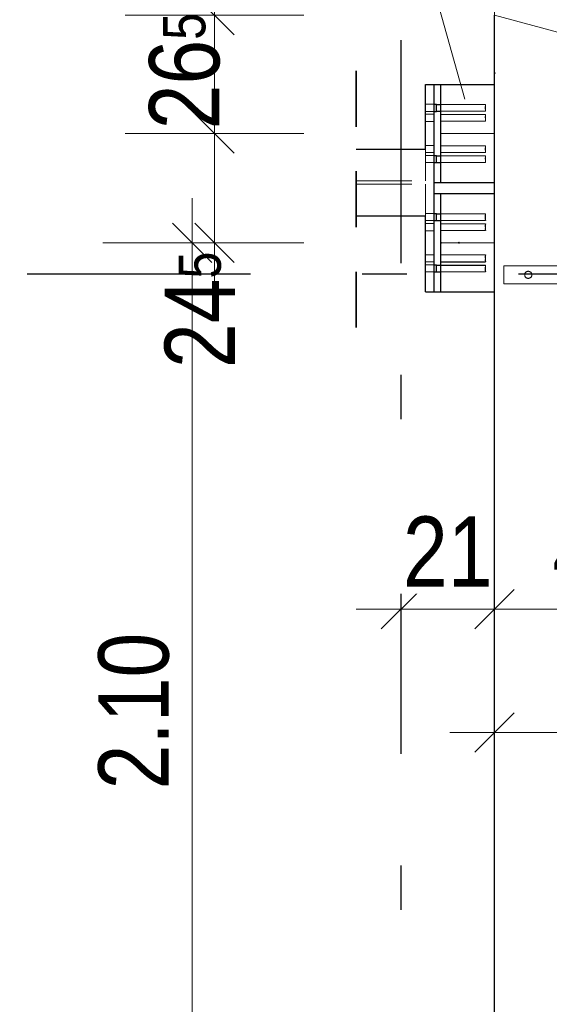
# Model space of a CAD drawing. Header units: millimetres. Extents: x -13 to 146, y -13 to 60.
# Tile 68 of 170: x 4.53 to 5.72, y 35.04 to 37.25. Entities that reach past the tile are written whole.
import ezdxf

# ---------------------------------------------------------------- set-up
doc = ezdxf.new("R2010")
doc.units = ezdxf.units.MM
doc.linetypes.add('DASHDOTX2', pattern=[2, 1, -0.5, 0, -0.5])
doc.linetypes.add('HIDDEN', pattern=[0.375, 0.25, -0.125])
doc.layers.add('Achsen', color=7, linetype='Continuous', lineweight=20)
doc.layers.add('WPG_Lüftung Durchbrüche', color=7, linetype='Continuous', lineweight=20)
doc.styles.add('Arial Narrow', font='ARIALN.TTF')
doc.dimstyles.new('Arch_Strakon_dimstyle', dxfattribs={"dimtxt": 11.25, "dimasz": 1, "dimexe": 1.25, "dimexo": 0.0625, "dimgap": 1, "dimtad": 0, "dimdec": 5, "dimzin": 12, "dimdsep": 46, "dimtxsty": 'Arial Narrow', "dimblk": 'Arrowhead_Tick', "dimsah": 1, "dimcen": 0, "dimse1": 1, "dimse2": 1, "dimclrd": 6, "dimclrt": 3, "dimazin": 0, "dimtfac": 1, "dimtdec": 4, "dimtmove": 0, "dimatfit": 3, "dimldrblk": 'NONE', "dimfxl": 1, "dimtvp": 1, "dimtolj": 1, "dimtzin": 0, "dimlwd": 13, "dimarcsym": 2})

# ---------------------------------------------------------------- blocks, each defined once
blk = doc.blocks.new('Arrowhead_Tick')
at = {"color": 0, "linetype": 'Continuous', "lineweight": -2}
for p, q in [((0, 20), (0, -10)), ((-1, 0), (0, 0)), ((10, 0), (0, 0))]:
    blk.add_line(p, q, dxfattribs=at)
at = {"color": 2, "linetype": 'Continuous', "lineweight": 35}
blk.add_line((4.42, 4.42), (-4.42, -4.42), dxfattribs=at)
blk = doc.blocks.new('*D53')
at = {"layer": 'Achsen', "color": 6, "linetype": 'Continuous', "lineweight": 13}
blk.add_line((5.3946, 35.9265), (5.5842, 35.9265), dxfattribs=at)
at = {"layer": 'Defpoints', "color": 0}
for p in [(5.3846, 37.468), (5.5942, 37.1281), (5.5942, 35.9265)]:
    blk.add_point(p, dxfattribs=at)
at = {"layer": 'Achsen', "color": 6, "lineweight": 13, "xscale": 0.01, "yscale": 0.01, "zscale": 0.01}
blk.add_blockref('Arrowhead_Tick', (5.5942, 35.9265), dxfattribs=at)
at = {"layer": 'Achsen', "color": 6, "lineweight": 13, "xscale": 0.01, "yscale": 0.01, "zscale": 0.01, "rotation": 180}
blk.add_blockref('Arrowhead_Tick', (5.3846, 35.9265), dxfattribs=at)
at = {"layer": 'Achsen', "color": 2, "lineweight": 35, "insert": (5.4894, 36.0556), "char_height": 0.1575, "attachment_point": 5, "style": 'Arial Narrow', "bg_fill": 3, "box_fill_scale": 1.1, "bg_fill_color": 256, "bg_fill_true_color": 13158600, "bg_fill_transparency": 0}
blk.add_mtext('\\A1;21', dxfattribs=at)
blk = doc.blocks.new('_None')
blk = doc.blocks.new('*D54')
at = {"layer": 'Achsen', "color": 6, "linetype": 'Continuous', "lineweight": 13}
blk.add_line((5.6042, 35.9265), (6.0446, 35.9265), dxfattribs=at)
at = {"layer": 'Defpoints', "color": 0}
for p in [(5.5942, 37.1281), (6.0546, 36.6781), (6.0546, 35.9265)]:
    blk.add_point(p, dxfattribs=at)
at = {"layer": 'Achsen', "color": 6, "lineweight": 13, "xscale": 0.01, "yscale": 0.01, "zscale": 0.01}
blk.add_blockref('Arrowhead_Tick', (6.0546, 35.9265), dxfattribs=at)
at = {"layer": 'Achsen', "color": 6, "lineweight": 13, "xscale": 0.01, "yscale": 0.01, "zscale": 0.01, "rotation": 180}
blk.add_blockref('Arrowhead_Tick', (5.5942, 35.9265), dxfattribs=at)
at = {"layer": 'Achsen', "color": 2, "lineweight": 35, "insert": (5.8244, 36.0569), "char_height": 0.1575, "attachment_point": 5, "style": 'Arial Narrow', "bg_fill": 3, "box_fill_scale": 1.1, "bg_fill_color": 256, "bg_fill_true_color": 13158600, "bg_fill_transparency": 0}
blk.add_mtext('\\A1;46', dxfattribs=at)
blk = doc.blocks.new('*D132')
at = {"layer": 'Achsen', "color": 6, "linetype": 'Continuous', "lineweight": 13}
blk.add_line((4.9171, 34.6581), (4.9171, 36.7381), dxfattribs=at)
at = {"layer": 'Defpoints', "color": 0}
for p in [(4.9171, 36.7481), (5.5142, 36.7481), (5.4742, 34.6481)]:
    blk.add_point(p, dxfattribs=at)
at = {"layer": 'Achsen', "color": 6, "lineweight": 13, "xscale": 0.01, "yscale": 0.01, "zscale": 0.01}
for p, rotation in [((4.9171, 36.7481), 90), ((4.9171, 34.6481), 270)]:
    blk.add_blockref('Arrowhead_Tick', p, dxfattribs=dict(at, rotation=rotation))
at = {"layer": 'Achsen', "color": 2, "lineweight": 35, "insert": (4.7867, 35.6981), "char_height": 0.1575, "attachment_point": 5, "rotation": 90, "style": 'Arial Narrow', "bg_fill": 3, "box_fill_scale": 1.1, "bg_fill_color": 256, "bg_fill_true_color": 13158600, "bg_fill_transparency": 0}
blk.add_mtext('\\A1;2.10', dxfattribs=at)
blk = doc.blocks.new('*D200')
at = {"layer": 'Achsen', "color": 6, "linetype": 'Continuous', "lineweight": 13}
blk.add_line((4.4403, 20.448), (4.4403, 37.458), dxfattribs=at)
at = {"layer": 'Defpoints', "color": 0}
for p in [(4.4403, 37.468), (5.3846, 37.468), (3.4476, 20.438)]:
    blk.add_point(p, dxfattribs=at)
at = {"layer": 'Achsen', "color": 6, "lineweight": 13, "xscale": 0.01, "yscale": 0.01, "zscale": 0.01}
for p, rotation in [((4.4403, 37.468), 90), ((4.4403, 20.438), 270)]:
    blk.add_blockref('Arrowhead_Tick', p, dxfattribs=dict(at, rotation=rotation))
blk = doc.blocks.new('*D235')
at = {"color": 6, "linetype": 'Continuous', "lineweight": 13}
blk.add_line((5.6042, 35.65), (6.1646, 35.65), dxfattribs=at)
at = {"layer": 'Defpoints', "color": 0}
for p in [(5.5942, 36.9581), (6.1746, 36.6781), (6.1746, 35.65)]:
    blk.add_point(p, dxfattribs=at)
at = {"color": 6, "lineweight": 13, "xscale": 0.01, "yscale": 0.01, "zscale": 0.01}
blk.add_blockref('Arrowhead_Tick', (6.1746, 35.65), dxfattribs=at)
at = {"color": 6, "lineweight": 13, "xscale": 0.01, "yscale": 0.01, "zscale": 0.01, "rotation": 180}
blk.add_blockref('Arrowhead_Tick', (5.5942, 35.65), dxfattribs=at)
at = {"color": 2, "lineweight": 35, "insert": (5.8844, 35.7804), "char_height": 0.1575, "attachment_point": 5, "style": 'Arial Narrow', "bg_fill": 3, "box_fill_scale": 1.1, "bg_fill_color": 256, "bg_fill_true_color": 13158600, "bg_fill_transparency": 0}
blk.add_mtext('\\A1;58', dxfattribs=at)
blk = doc.blocks.new('*D398')
at = {"color": 6, "linetype": 'Continuous', "lineweight": 13}
for p, q in [((5.6042, 37.6751), (25.7284, 37.6751)), ((47.325, 37.6751), (26.2692, 37.6751))]:
    blk.add_line(p, q, dxfattribs=at)
at = {"layer": 'Defpoints', "color": 0}
for p in [(47.335, 37.6751), (47.335, 37.2581), (5.5942, 36.9581)]:
    blk.add_point(p, dxfattribs=at)
at = {"color": 6, "lineweight": 13, "xscale": 0.01, "yscale": 0.01, "zscale": 0.01}
blk.add_blockref('Arrowhead_Tick', (47.335, 37.6751), dxfattribs=at)
at = {"color": 6, "lineweight": 13, "xscale": 0.01, "yscale": 0.01, "zscale": 0.01, "rotation": 180}
blk.add_blockref('Arrowhead_Tick', (5.5942, 37.6751), dxfattribs=at)
at = {"color": 2, "lineweight": 35, "insert": (25.9988, 37.7274), "char_height": 0.1575, "attachment_point": 5, "style": 'Arial Narrow', "bg_fill": 3, "box_fill_scale": 1.1, "bg_fill_color": 256, "bg_fill_true_color": 13158600, "bg_fill_transparency": 0}
blk.add_mtext('\\A1;41.74', dxfattribs=at)
blk = doc.blocks.new('*D399')
at = {"color": 6, "linetype": 'Continuous', "lineweight": 13}
blk.add_line((5.6042, 37.4563), (6.1646, 37.4563), dxfattribs=at)
at = {"layer": 'Defpoints', "color": 0}
for p in [(6.1746, 37.4563), (5.5942, 36.9581), (6.1746, 36.6781)]:
    blk.add_point(p, dxfattribs=at)
at = {"color": 6, "lineweight": 13, "xscale": 0.01, "yscale": 0.01, "zscale": 0.01}
blk.add_blockref('Arrowhead_Tick', (6.1746, 37.4563), dxfattribs=at)
at = {"color": 6, "lineweight": 13, "xscale": 0.01, "yscale": 0.01, "zscale": 0.01, "rotation": 180}
blk.add_blockref('Arrowhead_Tick', (5.5942, 37.4563), dxfattribs=at)
at = {"color": 2, "lineweight": 35, "insert": (5.8844, 37.5867), "char_height": 0.1575, "attachment_point": 5, "style": 'Arial Narrow', "bg_fill": 3, "box_fill_scale": 1.1, "bg_fill_color": 256, "bg_fill_true_color": 13158600, "bg_fill_transparency": 0}
blk.add_mtext('\\A1;58', dxfattribs=at)
blk = doc.blocks.new('*D401')
at = {"color": 6, "linetype": 'Continuous', "lineweight": 13}
for p, q in [((4.2399, 36.9481), (4.2399, 32.517)), ((4.2399, 29.6353), (4.2399, 32.0181))]:
    blk.add_line(p, q, dxfattribs=at)
at = {"layer": 'Defpoints', "color": 0}
for p in [(4.2399, 36.9581), (5.5942, 36.9581), (5.5942, 29.6253)]:
    blk.add_point(p, dxfattribs=at)
at = {"color": 6, "lineweight": 13, "xscale": 0.01, "yscale": 0.01, "zscale": 0.01}
for p, rotation in [((4.2399, 36.9581), 90), ((4.2399, 29.6253), 270)]:
    blk.add_blockref('Arrowhead_Tick', p, dxfattribs=dict(at, rotation=rotation))
at = {"color": 2, "lineweight": 35, "insert": (4.2014, 32.2676), "char_height": 0.1575, "attachment_point": 5, "rotation": 90, "style": 'Arial Narrow', "bg_fill": 3, "box_fill_scale": 1.1, "bg_fill_color": 256, "bg_fill_true_color": 13158600, "bg_fill_transparency": 0}
blk.add_mtext('\\A1;7.33{\\A1;\\H.6x;\\S5;}', dxfattribs=at)
blk = doc.blocks.new('*D474')
at = {"color": 6, "linetype": 'Continuous', "lineweight": 13}
for p, q in [((5.3746, 38), (5.3646, 38)), ((5.3846, 38), (5.5942, 38)), ((5.6042, 38), (5.6142, 38))]:
    blk.add_line(p, q, dxfattribs=at)
at = {"layer": 'Defpoints', "color": 0}
for p in [(5.5942, 38), (5.3846, 37.468), (5.5942, 36.9581)]:
    blk.add_point(p, dxfattribs=at)
at = {"color": 6, "lineweight": 13, "xscale": 0.01, "yscale": 0.01, "zscale": 0.01}
blk.add_blockref('Arrowhead_Tick', (5.3846, 38), dxfattribs=at)
at = {"color": 6, "lineweight": 13, "xscale": 0.01, "yscale": 0.01, "zscale": 0.01, "rotation": 180}
blk.add_blockref('Arrowhead_Tick', (5.5942, 38), dxfattribs=at)
at = {"color": 2, "lineweight": 35, "insert": (5.3853, 38.0446), "char_height": 0.1575, "attachment_point": 5, "style": 'Arial Narrow', "bg_fill": 3, "box_fill_scale": 1.1, "bg_fill_color": 256, "bg_fill_true_color": 13158600, "bg_fill_transparency": 0}
blk.add_mtext('\\A1;21', dxfattribs=at)
blk = doc.blocks.new('*D725')
at = {"layer": 'Achsen', "color": 6, "linetype": 'Continuous', "lineweight": 13}
blk.add_line((1.7039, 30.4897), (1.7039, 36.7111), dxfattribs=at)
at = {"layer": 'Defpoints', "color": 0}
for p in [(1.7039, 36.7211), (5.4392, 36.7211), (5.4392, 30.4797)]:
    blk.add_point(p, dxfattribs=at)
at = {"layer": 'Achsen', "color": 6, "lineweight": 13, "xscale": 0.01, "yscale": 0.01, "zscale": 0.01}
for p, rotation in [((1.7039, 36.7211), 90), ((1.7039, 30.4797), 270)]:
    blk.add_blockref('Arrowhead_Tick', p, dxfattribs=dict(at, rotation=rotation))
blk = doc.blocks.new('*D816')
at = {"layer": 'Defpoints', "color": 0}
for p in [(4.9671, 36.9931), (5.5942, 36.9931), (5.4742, 36.7481)]:
    blk.add_point(p, dxfattribs=at)
at = {"layer": 'WPG_Lüftung Durchbrüche', "color": 6, "linetype": 'Continuous', "lineweight": 13}
blk.add_line((4.9671, 36.7581), (4.9671, 36.9831), dxfattribs=at)
at = {"layer": 'WPG_Lüftung Durchbrüche', "color": 6, "lineweight": 13, "xscale": 0.01, "yscale": 0.01, "zscale": 0.01}
for p, rotation in [((4.9671, 36.9931), 90), ((4.9671, 36.7481), 270)]:
    blk.add_blockref('Arrowhead_Tick', p, dxfattribs=dict(at, rotation=rotation))
at = {"layer": 'WPG_Lüftung Durchbrüche', "color": 2, "lineweight": 35, "insert": (4.9347, 36.5976), "char_height": 0.1575, "attachment_point": 5, "rotation": 90, "style": 'Arial Narrow'}
blk.add_mtext('\\A1;24{\\A1;\\H.6x;\\S5;}', dxfattribs=at)
blk = doc.blocks.new('*D817')
at = {"layer": 'Defpoints', "color": 0}
for p in [(4.9671, 37.2581), (5.5942, 37.2581), (5.5942, 36.9931)]:
    blk.add_point(p, dxfattribs=at)
at = {"layer": 'WPG_Lüftung Durchbrüche', "color": 6, "linetype": 'Continuous', "lineweight": 13}
blk.add_line((4.9671, 37.0031), (4.9671, 37.2481), dxfattribs=at)
at = {"layer": 'WPG_Lüftung Durchbrüche', "color": 6, "lineweight": 13, "xscale": 0.01, "yscale": 0.01, "zscale": 0.01}
for p, rotation in [((4.9671, 37.2581), 90), ((4.9671, 36.9931), 270)]:
    blk.add_blockref('Arrowhead_Tick', p, dxfattribs=dict(at, rotation=rotation))
at = {"layer": 'WPG_Lüftung Durchbrüche', "color": 2, "lineweight": 35, "insert": (4.9004, 37.1328), "char_height": 0.1575, "attachment_point": 5, "rotation": 90, "style": 'Arial Narrow'}
blk.add_mtext('\\A1;26{\\A1;\\H.6x;\\S5;}', dxfattribs=at)
blk = doc.blocks.new('*D818')
at = {"layer": 'Defpoints', "color": 0}
for p in [(4.9671, 37.468), (5.3846, 37.468), (5.5942, 37.2581)]:
    blk.add_point(p, dxfattribs=at)
at = {"layer": 'WPG_Lüftung Durchbrüche', "color": 6, "linetype": 'Continuous', "lineweight": 13}
blk.add_line((4.9671, 37.2681), (4.9671, 37.458), dxfattribs=at)
at = {"layer": 'WPG_Lüftung Durchbrüche', "color": 6, "lineweight": 13, "xscale": 0.01, "yscale": 0.01, "zscale": 0.01}
for p, rotation in [((4.9671, 37.468), 90), ((4.9671, 37.2581), 270)]:
    blk.add_blockref('Arrowhead_Tick', p, dxfattribs=dict(at, rotation=rotation))
at = {"layer": 'WPG_Lüftung Durchbrüche', "color": 2, "lineweight": 35, "insert": (4.94, 37.5965), "char_height": 0.1575, "attachment_point": 5, "rotation": 90, "style": 'Arial Narrow'}
blk.add_mtext('\\A1;21', dxfattribs=at)

msp = doc.modelspace()

# ---------------------------------------------------------------- linework, layer by layer
at = {"color": 5, "linetype": 'Continuous', "lineweight": 18}
msp.add_line((43.626709, 27.044015), (5.594235, 37.258093), dxfattribs=at)
at = {"layer": 'Achsen', "color": 5, "linetype": 'Continuous', "lineweight": 18}
msp.add_line((4.640055, 40.232331), (5.527662, 37.069999), dxfattribs=at)
at = {"layer": 'Achsen', "color": 3, "linetype": 'DASHDOTX2', "lineweight": 25, "ltscale": 0.5}
for p, q in [((5.384631, 39.402162), (5.384631, 12.374124)), ((3.447631, 36.67799), (49.122527, 36.67799))]:
    msp.add_line(p, q, dxfattribs=at)
at = {"layer": 'Achsen', "color": 9, "linetype": 'Continuous', "lineweight": 0}
for centre in [(5.594235, 37.12809), (5.514234, 36.74809)]:
    msp.add_circle(centre, 0.00111, dxfattribs=at)
at = {"layer": 'WPG_Lüftung Durchbrüche', "color": 9, "linetype": 'Continuous', "lineweight": 0}
for p, q in [((5.474232, 36.993081), (5.594235, 36.993081)), ((5.474232, 36.748131), (5.594235, 36.748131))]:
    msp.add_line(p, q, dxfattribs=at)
msp.add_circle((5.474232, 36.748081), 0.00111, dxfattribs=at)

# ---------------------------------------------------------------- next in the draw order: dimensions: what is measured, and where the dimension line sits
at = {"layer": 'Achsen', "lineweight": 35}
dim = msp.add_linear_dim(base=(5.594235, 35.926509), p1=(5.384631, 37.46799), p2=(5.594235, 37.12809), text='21', dimstyle='Arch_Strakon_dimstyle', override={"dimscale": 0.01, "dimtxt": 15.75, "dimasz": 1, "dimgap": 5, "dimtad": 1, "dimjust": 0, "dimtih": 0, "dimtoh": 0, "dimdec": 5, "dimdsep": 46, "dimtxsty": 'Arial Narrow', "dimclrd": 6, "dimclrt": 2, "dimtix": 1, "dimtofl": 255, "dimtmove": 0, "dimatfit": 2, "dimfxl": 0, "dimfxlon": 0, "dimtvp": 31.746032, "dimtfill": 1, "dimtfillclr": 7, "dimlwd": 13}, dxfattribs=at)
dim.commit()
dim.dimension.update_dxf_attribs({"geometry": '*D53', "text_midpoint": (5.489433, 35.926509), "dimtype": 160})

# ---------------------------------------------------------------- next in the draw order: dimensions: what is measured, and where the dimension line sits
dim = msp.add_linear_dim(base=(6.054635, 35.926509), p1=(5.594235, 37.12809), p2=(6.054635, 36.67809), text='46', dimstyle='Arch_Strakon_dimstyle', override={"dimscale": 0.01, "dimtxt": 15.75, "dimasz": 1, "dimgap": 5, "dimtad": 1, "dimjust": 0, "dimtih": 0, "dimtoh": 0, "dimdec": 5, "dimdsep": 46, "dimtxsty": 'Arial Narrow', "dimclrd": 6, "dimclrt": 2, "dimtix": 1, "dimtofl": 255, "dimtmove": 0, "dimatfit": 2, "dimfxl": 0, "dimfxlon": 0, "dimtvp": 31.746032, "dimtfill": 1, "dimtfillclr": 7, "dimlwd": 13}, dxfattribs=at)
dim.commit()
dim.dimension.update_dxf_attribs({"geometry": '*D54', "text_midpoint": (5.824435, 35.926509), "dimtype": 160})

# ---------------------------------------------------------------- next in the draw order: dimensions: what is measured, and where the dimension line sits
dim = msp.add_linear_dim(base=(4.917088, 36.74809), p1=(5.474235, 34.648066), p2=(5.514234, 36.74809), angle=90, text='2.10', dimstyle='Arch_Strakon_dimstyle', override={"dimscale": 0.01, "dimtxt": 15.75, "dimasz": 1, "dimgap": 5, "dimtad": 1, "dimjust": 0, "dimtih": 0, "dimtoh": 0, "dimdec": 5, "dimdsep": 46, "dimtxsty": 'Arial Narrow', "dimclrd": 6, "dimclrt": 2, "dimtix": 1, "dimtofl": 255, "dimtmove": 0, "dimatfit": 2, "dimfxl": 0, "dimfxlon": 0, "dimtvp": 31.746032, "dimtfill": 1, "dimtfillclr": 7, "dimlwd": 13}, dxfattribs=at)
dim.commit()
dim.dimension.update_dxf_attribs({"geometry": '*D132', "text_midpoint": (4.917088, 35.698078), "dimtype": 160})

# ---------------------------------------------------------------- next in the draw order: dimensions: what is measured, and where the dimension line sits
at = {"lineweight": 35}
dim = msp.add_linear_dim(base=(6.174635, 35.65), p1=(5.594235, 36.95809), p2=(6.174635, 36.67809), text='58', dimstyle='Arch_Strakon_dimstyle', override={"dimscale": 0.01, "dimtxt": 15.75, "dimasz": 1, "dimgap": 5, "dimtad": 1, "dimjust": 0, "dimtih": 0, "dimtoh": 0, "dimdec": 5, "dimdsep": 46, "dimtxsty": 'Arial Narrow', "dimclrd": 6, "dimclrt": 2, "dimtix": 1, "dimtofl": 255, "dimtmove": 0, "dimatfit": 2, "dimfxl": 0, "dimfxlon": 0, "dimtvp": 31.746032, "dimtfill": 1, "dimtfillclr": 7, "dimlwd": 13}, dxfattribs=at)
dim.commit()
dim.dimension.update_dxf_attribs({"geometry": '*D235', "text_midpoint": (5.884435, 35.65), "dimtype": 160})
at = {"layer": 'Achsen', "lineweight": 35}
dim = msp.add_linear_dim(base=(4.440338, 37.46799), p1=(3.447631, 20.43799), p2=(5.384631, 37.46799), angle=90, text=' ', dimstyle='Arch_Strakon_dimstyle', override={"dimscale": 0.01, "dimtxt": 15.75, "dimasz": 1, "dimgap": 5, "dimtad": 1, "dimjust": 0, "dimtih": 0, "dimtoh": 0, "dimdec": 5, "dimdsep": 46, "dimtxsty": 'Arial Narrow', "dimclrd": 6, "dimclrt": 2, "dimtix": 1, "dimtofl": 255, "dimtmove": 0, "dimatfit": 2, "dimfxl": 0, "dimfxlon": 0, "dimtvp": 31.746032, "dimtfill": 1, "dimtfillclr": 7, "dimlwd": 13}, dxfattribs=at)
dim.commit()
dim.dimension.update_dxf_attribs({"geometry": '*D200', "text_midpoint": (4.440338, 28.95299), "dimtype": 160})

# ---------------------------------------------------------------- next in the draw order: linework, layer by layer
at = {"color": 6, "linetype": 'HIDDEN', "lineweight": 13, "ltscale": 0.5}
msp.add_line((5.614635, 36.65609), (5.834635, 36.65609), dxfattribs=at)

# ---------------------------------------------------------------- next in the draw order: dimensions: what is measured, and where the dimension line sits
at = {"lineweight": 35}
dim = msp.add_linear_dim(base=(47.334982, 37.675059), p1=(5.594235, 36.95809), p2=(47.334982, 37.25809), text='41.74', dimstyle='Arch_Strakon_dimstyle', override={"dimscale": 0.01, "dimtxt": 15.75, "dimasz": 1, "dimgap": 5, "dimtad": 0, "dimjust": 0, "dimtih": 0, "dimtoh": 0, "dimdec": 5, "dimdsep": 46, "dimtxsty": 'Arial Narrow', "dimclrd": 6, "dimclrt": 2, "dimtix": 0, "dimtofl": 255, "dimtmove": 2, "dimatfit": 2, "dimfxl": 0, "dimfxlon": 0, "dimtvp": 31.746032, "dimtfill": 1, "dimtfillclr": 7, "dimlwd": 13}, dxfattribs=at)
dim.commit()
dim.dimension.update_dxf_attribs({"geometry": '*D398', "text_midpoint": (25.998766, 37.727379), "dimtype": 160})

# ---------------------------------------------------------------- next in the draw order: dimensions: what is measured, and where the dimension line sits
dim = msp.add_linear_dim(base=(6.174635, 37.456254), p1=(5.594235, 36.95809), p2=(6.174635, 36.67809), text='58', dimstyle='Arch_Strakon_dimstyle', override={"dimscale": 0.01, "dimtxt": 15.75, "dimasz": 1, "dimgap": 5, "dimtad": 1, "dimjust": 0, "dimtih": 0, "dimtoh": 0, "dimdec": 5, "dimdsep": 46, "dimtxsty": 'Arial Narrow', "dimclrd": 6, "dimclrt": 2, "dimtix": 1, "dimtofl": 255, "dimtmove": 0, "dimatfit": 2, "dimfxl": 0, "dimfxlon": 0, "dimtvp": 31.746032, "dimtfill": 1, "dimtfillclr": 7, "dimlwd": 13}, dxfattribs=at)
dim.commit()
dim.dimension.update_dxf_attribs({"geometry": '*D399', "text_midpoint": (5.884435, 37.456254), "dimtype": 160})

# ---------------------------------------------------------------- next in the draw order: linework, layer by layer
at = {"color": 6, "linetype": 'HIDDEN', "lineweight": 13, "ltscale": 0.5}
for p, q in [((5.614635, 36.69609), (5.834635, 36.69609)), ((5.614635, 36.65609), (5.614635, 36.69609))]:
    msp.add_line(p, q, dxfattribs=at)
msp.add_circle((5.669635, 36.67609), 0.008, dxfattribs=at)

# ---------------------------------------------------------------- next in the draw order: dimensions: what is measured, and where the dimension line sits
at = {"lineweight": 35}
dim = msp.add_linear_dim(base=(4.239938, 36.95809), p1=(5.594235, 29.62533), p2=(5.594235, 36.95809), angle=90, text='7.33{\\A1;\\H.6x;\\S5;}', dimstyle='Arch_Strakon_dimstyle', override={"dimscale": 0.01, "dimtxt": 15.75, "dimasz": 1, "dimgap": 5, "dimtad": 0, "dimjust": 0, "dimtih": 0, "dimtoh": 0, "dimdec": 5, "dimdsep": 46, "dimtxsty": 'Arial Narrow', "dimclrd": 6, "dimclrt": 2, "dimtix": 0, "dimtofl": 255, "dimtmove": 2, "dimatfit": 2, "dimfxl": 0, "dimfxlon": 0, "dimtvp": 31.746032, "dimtfill": 1, "dimtfillclr": 7, "dimlwd": 13}, dxfattribs=at)
dim.commit()
dim.dimension.update_dxf_attribs({"geometry": '*D401', "text_midpoint": (4.201391, 32.267574), "dimtype": 160})

# ---------------------------------------------------------------- next in the draw order: linework, layer by layer
at = {"color": 6, "linetype": 'HIDDEN', "lineweight": 13, "ltscale": 0.5}
for p, q in [((5.439232, 36.943595), (5.459232, 36.943595)), ((5.474232, 36.943095), (5.57423, 36.943096)), ((5.574227, 36.938473), (5.574227, 36.940904)), ((5.574227, 36.930287), (5.574227, 36.932719)), ((5.574228, 36.92867), (5.574228, 36.930298)), ((5.574229, 36.940894), (5.574229, 36.942522)), ((5.574229, 36.938459), (5.574229, 36.940894)), ((5.574229, 36.932719), (5.574229, 36.935588)), ((5.574229, 36.930298), (5.574229, 36.932719)), ((5.574233, 36.942528), (5.574233, 36.940904)), ((5.574234, 36.930287), (5.574234, 36.928664)), ((5.574239, 36.943096), (5.574239, 36.942528)), ((5.574247, 36.943096), (5.574247, 36.942522)), ((5.439232, 36.927595), (5.459232, 36.927595)), ((5.474232, 36.928095), (5.574231, 36.928096)), ((5.57424, 36.928664), (5.57424, 36.928096)), ((5.574246, 36.92867), (5.574246, 36.928096)), ((5.284084, 36.886681), (5.439232, 36.886681)), ((5.284084, 36.879581), (5.439232, 36.879581)), ((5.439232, 36.808131), (5.439232, 36.879581)), ((5.439232, 36.813595), (5.459232, 36.813595)), ((5.439232, 36.797595), (5.459232, 36.797595)), ((5.474232, 36.813095), (5.57423, 36.813096)), ((5.474232, 36.798095), (5.574231, 36.798096)), ((5.574226, 36.79867), (5.574226, 36.800298)), ((5.574227, 36.810894), (5.574227, 36.812522)), ((5.574229, 36.808473), (5.574229, 36.810904)), ((5.574229, 36.800287), (5.574229, 36.802719)), ((5.574237, 36.812528), (5.574237, 36.810904)), ((5.574237, 36.800287), (5.574237, 36.798664)), ((5.574248, 36.813096), (5.574248, 36.812528)), ((5.574249, 36.798664), (5.574249, 36.798096)), ((5.439232, 36.791017), (5.459232, 36.791017)), ((5.439232, 36.775017), (5.459232, 36.775017)), ((5.474235, 36.790517), (5.57423, 36.790518)), ((5.474235, 36.775517), (5.574231, 36.775518)), ((5.574226, 36.788316), (5.574226, 36.789944)), ((5.574226, 36.776091), (5.574226, 36.777719)), ((5.574229, 36.785895), (5.574229, 36.788326)), ((5.57423, 36.780141), (5.57423, 36.78301)), ((5.57423, 36.777719), (5.57423, 36.780141)), ((5.574237, 36.789949), (5.574237, 36.788326)), ((5.574237, 36.777709), (5.574237, 36.776086)), ((5.57425, 36.790518), (5.57425, 36.789949)), ((5.574251, 36.776086), (5.574251, 36.775518)), ((5.439232, 36.721099), (5.459232, 36.721099)), ((5.474235, 36.720599), (5.57423, 36.7206)), ((5.574225, 36.718398), (5.574225, 36.720026)), ((5.57423, 36.715977), (5.57423, 36.718408)), ((5.57423, 36.710223), (5.57423, 36.713092)), ((5.574239, 36.720032), (5.574239, 36.718408)), ((5.574255, 36.7206), (5.574255, 36.720032)), ((5.439232, 36.705099), (5.459232, 36.705099)), ((5.439232, 36.698595), (5.459232, 36.698595)), ((5.574225, 36.706173), (5.574225, 36.707802)), ((5.574225, 36.695894), (5.574225, 36.697522)), ((5.57423, 36.693473), (5.57423, 36.695904)), ((5.57423, 36.693459), (5.57423, 36.695894)), ((5.57423, 36.685287), (5.57423, 36.687719)), ((5.574239, 36.707791), (5.574239, 36.706168)), ((5.574239, 36.697528), (5.574239, 36.695904)), ((5.574256, 36.706168), (5.574256, 36.7056)), ((5.574257, 36.698096), (5.574257, 36.697528)), ((5.439232, 36.682595), (5.459232, 36.682595)), ((5.474232, 36.683095), (5.574231, 36.683096)), ((5.574225, 36.68367), (5.574225, 36.685298)), ((5.57424, 36.685287), (5.57424, 36.683664)), ((5.574258, 36.683664), (5.574258, 36.683096))]:
    msp.add_line(p, q, dxfattribs=at)
at = {"color": 3, "linetype": 'HIDDEN', "lineweight": 25, "ltscale": 0.5}
for p, q in [((5.459232, 36.943595), (5.464232, 36.943595)), ((5.464232, 36.942986), (5.464232, 36.943595)), ((5.464232, 36.943095), (5.474232, 36.943095)), ((5.464232, 36.941252), (5.464232, 36.942986)), ((5.464232, 36.938657), (5.464232, 36.941252)), ((5.464232, 36.935588), (5.464232, 36.938657)), ((5.464232, 36.932534), (5.464232, 36.935588)), ((5.464232, 36.929938), (5.464232, 36.932534)), ((5.464232, 36.928204), (5.464232, 36.929938)), ((5.574229, 36.935588), (5.574229, 36.938459)), ((5.459232, 36.927595), (5.464232, 36.927595)), ((5.464232, 36.927595), (5.464232, 36.928204)), ((5.464232, 36.928095), (5.474232, 36.928095)), ((5.459232, 36.813595), (5.464232, 36.813595)), ((5.459232, 36.797595), (5.464232, 36.797595)), ((5.464232, 36.812986), (5.464232, 36.813595)), ((5.464232, 36.813095), (5.474232, 36.813095)), ((5.464232, 36.811252), (5.464232, 36.812986)), ((5.464232, 36.808657), (5.464232, 36.811252)), ((5.464232, 36.805588), (5.464232, 36.808657)), ((5.464232, 36.802534), (5.464232, 36.805588)), ((5.464232, 36.799938), (5.464232, 36.802534)), ((5.464232, 36.798204), (5.464232, 36.799938)), ((5.464232, 36.797595), (5.464232, 36.798204)), ((5.464232, 36.798095), (5.474232, 36.798095)), ((5.57423, 36.808459), (5.57423, 36.810894)), ((5.57423, 36.805588), (5.57423, 36.808459)), ((5.57423, 36.802719), (5.57423, 36.805588)), ((5.57423, 36.800298), (5.57423, 36.802719)), ((5.574238, 36.79867), (5.574238, 36.798096)), ((5.574239, 36.813096), (5.574239, 36.812522)), ((5.574229, 36.777709), (5.574229, 36.780141)), ((5.57423, 36.785881), (5.57423, 36.788316)), ((5.57423, 36.78301), (5.57423, 36.785881)), ((5.574236, 36.776091), (5.574236, 36.775518)), ((5.574237, 36.790518), (5.574237, 36.789944)), ((5.57423, 36.715963), (5.57423, 36.718398)), ((5.57423, 36.713092), (5.57423, 36.715963)), ((5.57423, 36.707802), (5.57423, 36.710223)), ((5.57423, 36.707791), (5.57423, 36.710223)), ((5.574233, 36.7206), (5.574233, 36.720026)), ((5.459232, 36.698595), (5.464232, 36.698595)), ((5.464232, 36.697986), (5.464232, 36.698595)), ((5.464232, 36.698095), (5.474232, 36.698095)), ((5.464232, 36.696252), (5.464232, 36.697986)), ((5.464232, 36.693657), (5.464232, 36.696252)), ((5.464232, 36.690588), (5.464232, 36.693657)), ((5.464232, 36.687534), (5.464232, 36.690588)), ((5.464232, 36.684938), (5.464232, 36.687534)), ((5.474232, 36.698095), (5.57423, 36.698096)), ((5.474235, 36.705599), (5.574231, 36.7056)), ((5.57423, 36.690588), (5.57423, 36.693459)), ((5.57423, 36.687719), (5.57423, 36.690588)), ((5.57423, 36.685298), (5.57423, 36.687719)), ((5.574231, 36.698096), (5.574231, 36.697522)), ((5.574232, 36.706173), (5.574232, 36.7056)), ((5.459232, 36.682595), (5.464232, 36.682595)), ((5.464232, 36.683204), (5.464232, 36.684938)), ((5.464232, 36.682595), (5.464232, 36.683204)), ((5.464232, 36.683095), (5.474232, 36.683095)), ((5.574231, 36.68367), (5.574231, 36.683096))]:
    msp.add_line(p, q, dxfattribs=at)
at = {"layer": 'Achsen', "color": 3, "linetype": 'Continuous', "lineweight": 25}
for p, q in [((5.459232, 36.883099), (5.474232, 36.883099)), ((5.474232, 36.883099), (5.594235, 36.883099)), ((5.459232, 36.858081), (5.474232, 36.858081)), ((5.474232, 36.858081), (5.594235, 36.858081)), ((5.474232, 36.638081), (5.474232, 36.858081)), ((5.284084, 36.808131), (5.439232, 36.808131)), ((5.439232, 36.638131), (5.439232, 36.808131)), ((5.439232, 36.638131), (5.459232, 36.638131)), ((5.459232, 36.638131), (5.474232, 36.638131)), ((5.474232, 36.638131), (5.594235, 36.638131))]:
    msp.add_line(p, q, dxfattribs=at)

# ---------------------------------------------------------------- next in the draw order: dimensions: what is measured, and where the dimension line sits
at = {"lineweight": 35}
dim = msp.add_linear_dim(base=(5.594235, 38), p1=(5.384631, 37.46799), p2=(5.594235, 36.95809), text='21', dimstyle='Arch_Strakon_dimstyle', override={"dimscale": 0.01, "dimtxt": 15.75, "dimasz": 1, "dimgap": 5, "dimtad": 0, "dimjust": 0, "dimtih": 0, "dimtoh": 0, "dimdec": 3, "dimdsep": 46, "dimtxsty": 'Arial Narrow', "dimclrd": 6, "dimclrt": 2, "dimtix": 0, "dimtofl": 255, "dimtmove": 2, "dimatfit": 2, "dimfxl": 0, "dimfxlon": 0, "dimtvp": 31.746032, "dimtfill": 1, "dimtfillclr": 7, "dimlwd": 13}, dxfattribs=at)
dim.commit()
dim.dimension.update_dxf_attribs({"geometry": '*D474', "text_midpoint": (5.385253, 38.044635), "dimtype": 160})
at = {"layer": 'Achsen', "lineweight": 35}
dim = msp.add_linear_dim(base=(1.703898, 36.721099), p1=(5.439232, 30.479726), p2=(5.439232, 36.721099), angle=90, text=' ', dimstyle='Arch_Strakon_dimstyle', override={"dimscale": 0.01, "dimtxt": 11.25, "dimasz": 1, "dimgap": 5, "dimtad": 1, "dimjust": 0, "dimtih": 0, "dimtoh": 0, "dimdec": 5, "dimdsep": 46, "dimtxsty": 'Arial Narrow', "dimclrd": 6, "dimclrt": 3, "dimtix": 1, "dimtofl": 255, "dimtmove": 0, "dimatfit": 2, "dimfxl": 0, "dimfxlon": 0, "dimtvp": 44.444444, "dimtfill": 1, "dimtfillclr": 7, "dimlwd": 13}, dxfattribs=at)
dim.commit()
dim.dimension.update_dxf_attribs({"geometry": '*D725', "text_midpoint": (1.703898, 33.600413), "dimtype": 160})

# ---------------------------------------------------------------- next in the draw order: linework, layer by layer
at = {"color": 2, "linetype": 'HIDDEN', "lineweight": 35, "ltscale": 0.5}
msp.add_line((5.284084, 36.558131), (5.284084, 37.208131), dxfattribs=at)
at = {"color": 6, "linetype": 'HIDDEN', "lineweight": 13, "ltscale": 0.5}
for p, q in [((5.439232, 37.058595), (5.459232, 37.058595)), ((5.439232, 37.042595), (5.459232, 37.042595)), ((5.474232, 37.058095), (5.57423, 37.058096)), ((5.474232, 37.043095), (5.574231, 37.043096)), ((5.574225, 37.053473), (5.574225, 37.055904)), ((5.574226, 37.045287), (5.574226, 37.047719)), ((5.574228, 37.053459), (5.574228, 37.055894)), ((5.574228, 37.045298), (5.574228, 37.047719)), ((5.57423, 37.058096), (5.574231, 37.057528)), ((5.57423, 37.055894), (5.57423, 37.057522)), ((5.57423, 37.04367), (5.57423, 37.045298)), ((5.574231, 37.057528), (5.574231, 37.055904)), ((5.574231, 37.045287), (5.574231, 37.043664)), ((5.574232, 37.043664), (5.574232, 37.043096)), ((5.574253, 37.04367), (5.574253, 37.043096)), ((5.574254, 37.058096), (5.574254, 37.057522)), ((5.439232, 37.036017), (5.459232, 37.036017)), ((5.439232, 37.02009), (5.459232, 37.02009)), ((5.474235, 37.035517), (5.57423, 37.035518)), ((5.474235, 37.020517), (5.574231, 37.020518)), ((5.574226, 37.030895), (5.574226, 37.033326)), ((5.574226, 37.022709), (5.574226, 37.025141)), ((5.574228, 37.030881), (5.574228, 37.033316)), ((5.574228, 37.025141), (5.574228, 37.02801)), ((5.574228, 37.022719), (5.574228, 37.025141)), ((5.57423, 37.033316), (5.57423, 37.034944)), ((5.57423, 37.021091), (5.57423, 37.022719)), ((5.574231, 37.034949), (5.574231, 37.033326)), ((5.574231, 37.022709), (5.574231, 37.021086)), ((5.574232, 37.035518), (5.574232, 37.034949)), ((5.574233, 37.021086), (5.574233, 37.020518)), ((5.574253, 37.035518), (5.574252, 37.034944)), ((5.574252, 37.021091), (5.574252, 37.020518)), ((5.439232, 36.966099), (5.459232, 36.966099)), ((5.439232, 36.886681), (5.439232, 36.958099)), ((5.474235, 36.965599), (5.57423, 36.9656)), ((5.574227, 36.960977), (5.574227, 36.963408)), ((5.574227, 36.952791), (5.574227, 36.955223)), ((5.574228, 36.960963), (5.574228, 36.963398)), ((5.574228, 36.952802), (5.574228, 36.955223)), ((5.574229, 36.963398), (5.574229, 36.965026)), ((5.574229, 36.951173), (5.574229, 36.952802)), ((5.574233, 36.965032), (5.574233, 36.963408)), ((5.574233, 36.952791), (5.574233, 36.951168)), ((5.574237, 36.9656), (5.574237, 36.965032)), ((5.574248, 36.9656), (5.574248, 36.965026)), ((5.439232, 36.950099), (5.459232, 36.950099)), ((5.474235, 36.950599), (5.574231, 36.9506)), ((5.574238, 36.951168), (5.574238, 36.9506)), ((5.574247, 36.951173), (5.574247, 36.9506))]:
    msp.add_line(p, q, dxfattribs=at)
at = {"color": 3, "linetype": 'HIDDEN', "lineweight": 25, "ltscale": 0.5}
for p, q in [((5.459232, 37.058595), (5.464232, 37.058595)), ((5.459232, 37.042595), (5.464232, 37.042595)), ((5.464232, 37.057986), (5.464232, 37.058595)), ((5.464232, 37.058095), (5.474232, 37.058095)), ((5.464232, 37.056252), (5.464232, 37.057986)), ((5.464232, 37.053657), (5.464232, 37.056252)), ((5.464232, 37.050588), (5.464232, 37.053657)), ((5.464232, 37.047534), (5.464232, 37.050588)), ((5.464232, 37.044938), (5.464232, 37.047534)), ((5.464232, 37.043204), (5.464232, 37.044938)), ((5.464232, 37.042595), (5.464232, 37.043204)), ((5.464232, 37.043095), (5.474232, 37.043095)), ((5.574228, 37.050588), (5.574228, 37.053459)), ((5.574228, 37.047719), (5.574228, 37.050588)), ((5.574228, 37.02801), (5.574228, 37.030881)), ((5.574228, 36.958092), (5.574228, 36.960963)), ((5.574228, 36.955223), (5.574228, 36.958092))]:
    msp.add_line(p, q, dxfattribs=at)
at = {"layer": 'Achsen', "color": 3, "linetype": 'Continuous', "lineweight": 25}
for p, q in [((5.594235, 36.95809), (5.594235, 37.25809)), ((5.439232, 37.103131), (5.459232, 37.103131)), ((5.439232, 36.958099), (5.439232, 37.103131)), ((5.459232, 37.103131), (5.474232, 37.103131)), ((5.459232, 36.638081), (5.459232, 37.103131)), ((5.474232, 37.103131), (5.594235, 37.103131)), ((5.474232, 36.883081), (5.474232, 37.103081)), ((5.284084, 36.958131), (5.439232, 36.958131)), ((5.594235, 29.62533), (5.594235, 36.95809))]:
    msp.add_line(p, q, dxfattribs=at)

# ---------------------------------------------------------------- next in the draw order: dimensions: what is measured, and where the dimension line sits
at = {"layer": 'WPG_Lüftung Durchbrüche', "lineweight": 35}
for base, p1, p2, text, picture, middle in [((4.967088, 37.46799), (5.594235, 37.25809), (5.384631, 37.46799), '21', '*D818', (4.939963, 37.59652)), ((4.967088, 37.25809), (5.594235, 36.993081), (5.594235, 37.25809), '26{\\A1;\\H.6x;\\S5;}', '*D817', (4.900417, 37.132814)), ((4.967088, 36.993081), (5.474232, 36.748081), (5.594235, 36.993081), '24{\\A1;\\H.6x;\\S5;}', '*D816', (4.93469, 36.597624))]:
    dim = msp.add_linear_dim(base=base, p1=p1, p2=p2, angle=90, text=text, dimstyle='Arch_Strakon_dimstyle', override={"dimscale": 0.01, "dimtxt": 15.75, "dimasz": 1, "dimgap": 5, "dimtad": 0, "dimjust": 0, "dimtih": 0, "dimtoh": 0, "dimdec": 5, "dimdsep": 46, "dimtxsty": 'Arial Narrow', "dimclrd": 6, "dimclrt": 2, "dimtix": 0, "dimtofl": 255, "dimtmove": 2, "dimatfit": 2, "dimfxl": 0, "dimfxlon": 0, "dimtvp": 31.746032, "dimlwd": 13}, dxfattribs=at)
    dim.commit()
    dim.dimension.update_dxf_attribs({"geometry": picture, "text_midpoint": middle, "dimtype": 160})

doc.saveas('drawing.dxf')
